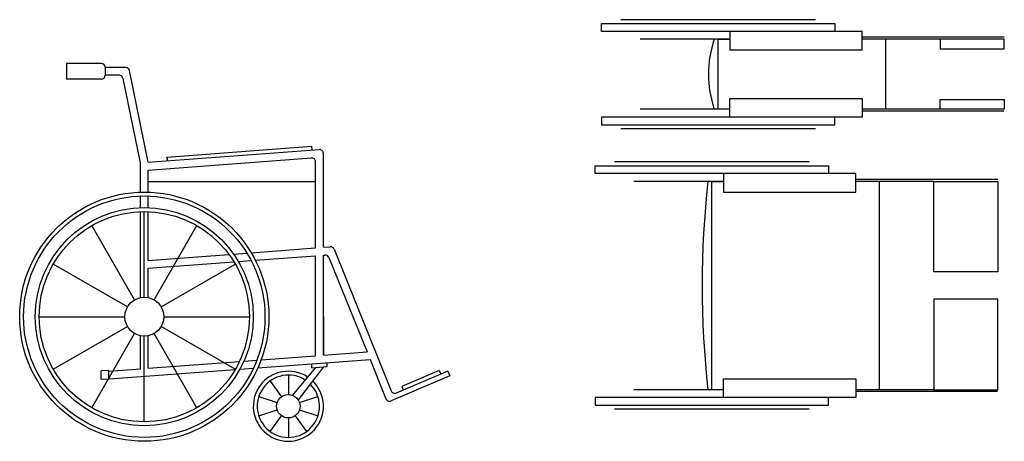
# Model space of a CAD drawing. Header units: millimetres. Extents: x 85.26 to 87.79, y 155.53 to 156.62.
import ezdxf

# ---------------------------------------------------------------- set-up
doc = ezdxf.new("R2010")
doc.units = ezdxf.units.MM

msp = doc.modelspace()

# ---------------------------------------------------------------- linework, layer by layer
for p, q in [((87.3016, 156.6155), (86.8016, 156.6155)), ((87.0816, 156.5655), (86.8516, 156.5655)), ((87.7866, 156.5705), (87.4216, 156.5705)), ((87.6216, 156.5655), (87.4216, 156.5655)), ((87.4816, 156.5655), (87.4816, 156.3855)), ((85.4673, 156.5028), (85.3776, 156.5028)), ((85.3776, 156.5028), (85.3776, 156.4628)), ((85.4773, 156.4928), (85.4773, 156.4728)), ((85.5298, 156.4928), (85.4773, 156.4928)), ((85.5135, 156.4728), (85.4773, 156.4728)), ((85.5877, 156.2493), (85.5396, 156.4848)), ((85.4673, 156.4628), (85.3776, 156.4628)), ((85.5676, 156.2478), (85.5233, 156.4648)), ((87.0816, 156.3855), (86.8516, 156.3855)), ((87.6216, 156.3855), (87.4216, 156.3855)), ((87.785, 156.3805), (87.4216, 156.3805)), ((87.3016, 156.3355), (86.8016, 156.3355)), ((85.5877, 156.2493), (86.0268, 156.282)), ((85.6359, 156.2629), (86.0069, 156.2905)), ((86.0069, 156.2905), (86.0076, 156.2806)), ((86.0376, 156.031), (86.0376, 156.272)), ((85.5676, 156.1726), (85.5676, 156.2478)), ((85.5876, 156.2292), (86.0068, 156.2604)), ((85.6379, 156.253), (85.6359, 156.2629)), ((86.0176, 156.0295), (86.0176, 156.2505)), ((87.2853, 156.2503), (86.7853, 156.2503)), ((85.5876, 156.1726), (85.5876, 156.2292)), ((86.7353, 156.2203), (86.7353, 156.2403)), ((86.7353, 156.2403), (87.3353, 156.2403)), ((87.3353, 156.2203), (86.7353, 156.2203)), ((87.4053, 156.2203), (87.0653, 156.2203)), ((87.0653, 156.2203), (87.0653, 156.1728)), ((87.3353, 156.2403), (87.3353, 156.2203)), ((87.4053, 156.1728), (87.4053, 156.2203)), ((86.0176, 156.1995), (85.5876, 156.1995)), ((87.0653, 156.2003), (86.8353, 156.2003)), ((87.0353, 155.6653), (87.0353, 156.2003)), ((87.0353, 156.2003), (87.0653, 156.2003)), ((87.7702, 156.2053), (87.4053, 156.2053)), ((87.6053, 156.2003), (87.4053, 156.2003)), ((87.4653, 156.2003), (87.4653, 155.6653)), ((87.6053, 155.9678), (87.6053, 156.2003)), ((87.6053, 156.2003), (87.7703, 156.2003)), ((87.7703, 156.2003), (87.7703, 155.9678)), ((87.0653, 156.1728), (87.4053, 156.1728)), ((85.5676, 156.1326), (85.5676, 156.1626)), ((85.5876, 156.1326), (85.5876, 156.1626)), ((85.5676, 155.9018), (85.5676, 156.1226)), ((85.5776, 155.9028), (85.5776, 156.1228)), ((85.5876, 155.9974), (85.5876, 156.1226)), ((85.5526, 155.8961), (85.4426, 156.0866)), ((85.6026, 155.8961), (85.7126, 156.0866)), ((85.8067, 156.0138), (85.8409, 156.0163)), ((85.8521, 156.0171), (86.0176, 156.0295)), ((86.0376, 156.031), (86.0548, 156.0322)), ((86.0649, 156.026), (86.2117, 155.6622)), ((85.5876, 155.9974), (85.795, 156.0129)), ((85.5876, 155.9774), (85.8078, 155.9938)), ((85.819, 155.9946), (85.8519, 155.9971)), ((85.8628, 155.9979), (86.0176, 156.0094)), ((86.0176, 155.7524), (86.0176, 156.0094)), ((86.0376, 156.0109), (86.0418, 156.0112)), ((86.0376, 155.7538), (86.0376, 156.0109)), ((86.0518, 156.005), (86.1498, 155.7622)), ((85.5343, 155.8778), (85.3437, 155.9878)), ((85.5876, 155.9018), (85.5876, 155.9774)), ((85.6209, 155.8778), (85.8114, 155.9878)), ((87.7703, 155.9678), (87.6053, 155.9678)), ((87.7703, 155.8978), (87.6053, 155.8978)), ((87.6053, 155.8978), (87.6053, 155.6653)), ((87.7703, 155.6653), (87.7703, 155.8978)), ((85.3076, 155.8528), (85.5276, 155.8528)), ((85.6276, 155.8528), (85.8476, 155.8528)), ((86.0376, 155.8528), (86.0376, 155.7538)), ((85.3437, 155.7178), (85.5343, 155.8278)), ((85.8114, 155.7178), (85.6209, 155.8278)), ((85.4426, 155.619), (85.5526, 155.8095)), ((85.5676, 155.7188), (85.5676, 155.8038)), ((85.5776, 155.5828), (85.5776, 155.8028)), ((85.5876, 155.7203), (85.5876, 155.8038)), ((85.7126, 155.619), (85.6026, 155.8095)), ((85.8332, 155.7386), (85.8667, 155.7411)), ((85.8693, 155.7212), (86.1576, 155.7427)), ((85.8777, 155.7419), (86.0176, 155.7524)), ((86.0376, 155.7538), (86.1498, 155.7622)), ((86.1576, 155.7427), (86.1982, 155.6422)), ((86.1576, 155.7427), (86.159, 155.7392)), ((85.4866, 155.7144), (85.4666, 155.7138)), ((85.4666, 155.6917), (85.4666, 155.7138)), ((85.4866, 155.7128), (85.5676, 155.7188)), ((85.4866, 155.6924), (85.4866, 155.7144)), ((85.488, 155.6928), (85.8109, 155.7169)), ((85.5876, 155.7203), (85.8218, 155.7378)), ((85.8229, 155.7178), (85.8579, 155.7204)), ((86.0176, 155.7223), (85.958, 155.6509)), ((86.0376, 155.7238), (85.9727, 155.6392)), ((86.0076, 155.7215), (86.0076, 155.7316)), ((86.0076, 155.7215), (86.0476, 155.7245)), ((86.0476, 155.7245), (86.0476, 155.7345)), ((86.3352, 155.7142), (86.2394, 155.6737)), ((86.3352, 155.7142), (86.3391, 155.705)), ((85.4866, 155.6924), (85.4666, 155.6917)), ((85.9476, 155.7028), (85.9476, 155.6528)), ((86.3628, 155.7007), (86.2113, 155.6367)), ((86.3576, 155.7128), (86.2248, 155.6567)), ((86.3576, 155.7128), (86.3627, 155.7007)), ((87.0653, 155.6453), (87.0653, 155.6928)), ((87.0653, 155.6928), (87.4053, 155.6928)), ((87.4053, 155.6928), (87.4053, 155.6453)), ((85.9005, 155.6875), (85.9299, 155.6471)), ((86.2394, 155.6737), (86.2433, 155.6645)), ((87.0653, 155.6653), (86.8353, 155.6653)), ((87.0653, 155.6653), (87.0353, 155.6653)), ((87.6053, 155.6653), (87.4053, 155.6653)), ((87.6053, 155.6653), (87.7703, 155.6653)), ((85.8715, 155.6475), (85.919, 155.6321)), ((85.9761, 155.6321), (86.0236, 155.6475)), ((87.3353, 155.6453), (86.7353, 155.6453)), ((86.7353, 155.6453), (86.7353, 155.6253)), ((87.4053, 155.6453), (87.0653, 155.6453)), ((87.3353, 155.6253), (87.3353, 155.6453)), ((87.7687, 155.6603), (87.4053, 155.6603)), ((85.8715, 155.5981), (85.919, 155.6135)), ((85.9761, 155.6135), (86.0236, 155.5981)), ((86.7353, 155.6253), (87.3353, 155.6253)), ((87.2853, 155.6153), (86.7853, 155.6153)), ((85.9005, 155.5581), (85.9299, 155.5985)), ((85.9476, 155.5928), (85.9476, 155.5428)), ((85.9652, 155.5985), (85.9946, 155.5581))]:
    msp.add_line(p, q)
for points in [[(87.3516, 156.6055), (87.3516, 156.5855), (86.7516, 156.5855), (86.7516, 156.6055)], [(87.4216, 156.538), (87.4216, 156.5855), (87.0816, 156.5855), (87.0816, 156.538)], [(87.7866, 156.5655), (87.6216, 156.5655), (87.6216, 156.5405), (87.7866, 156.5405)], [(87.4216, 156.413), (87.4216, 156.3655), (87.0816, 156.3655), (87.0816, 156.413)], [(87.7866, 156.3855), (87.6216, 156.3855), (87.6216, 156.4105), (87.7866, 156.4105)], [(87.3516, 156.3455), (87.3516, 156.3655), (86.7516, 156.3655), (86.7516, 156.3455)]]:
    msp.add_lwpolyline(points, close=True)
msp.add_lwpolyline([(87.0816, 156.3855), (87.0516, 156.3855), (87.0516, 156.5655), (87.0816, 156.5655)])
for centre, radius in [((85.5776, 155.8528), 0.32), ((85.5776, 155.8528), 0.31), ((85.5776, 155.8528), 0.28), ((85.5776, 155.8528), 0.27), ((85.5776, 155.8528), 0.05), ((85.9476, 155.6228), 0.03)]:
    msp.add_circle(centre, radius)
for centre, radius, start, end in [((87.3042, 156.4755), 0.2776, 161.0839, 198.9161), ((85.4673, 156.4928), 0.01, 360, 90), ((85.4673, 156.4728), 0.01, 270, 0), ((85.5135, 156.4628), 0.01, 11.5336, 90), ((85.5298, 156.4828), 0.01, 11.5336, 90), ((86.0276, 156.272), 0.01, 360, 94.2616), ((86.0076, 156.2505), 0.01, 360, 94.2616), ((89.4041, 155.9328), 2.3938, 173.584, 186.416), ((86.0556, 156.0223), 0.01, 21.9766, 94.2616), ((86.0425, 156.0012), 0.01, 21.9766, 94.2616), ((85.9476, 155.6228), 0.09, 56.5323, 46.1499), ((85.9476, 155.6228), 0.08, 57.3335, 45.3486), ((86.2074, 155.646), 0.01, 201.9766, 292.8937), ((86.2209, 155.666), 0.01, 201.9766, 292.8937)]:
    msp.add_arc(centre, radius, start, end)

doc.saveas('drawing.dxf')
